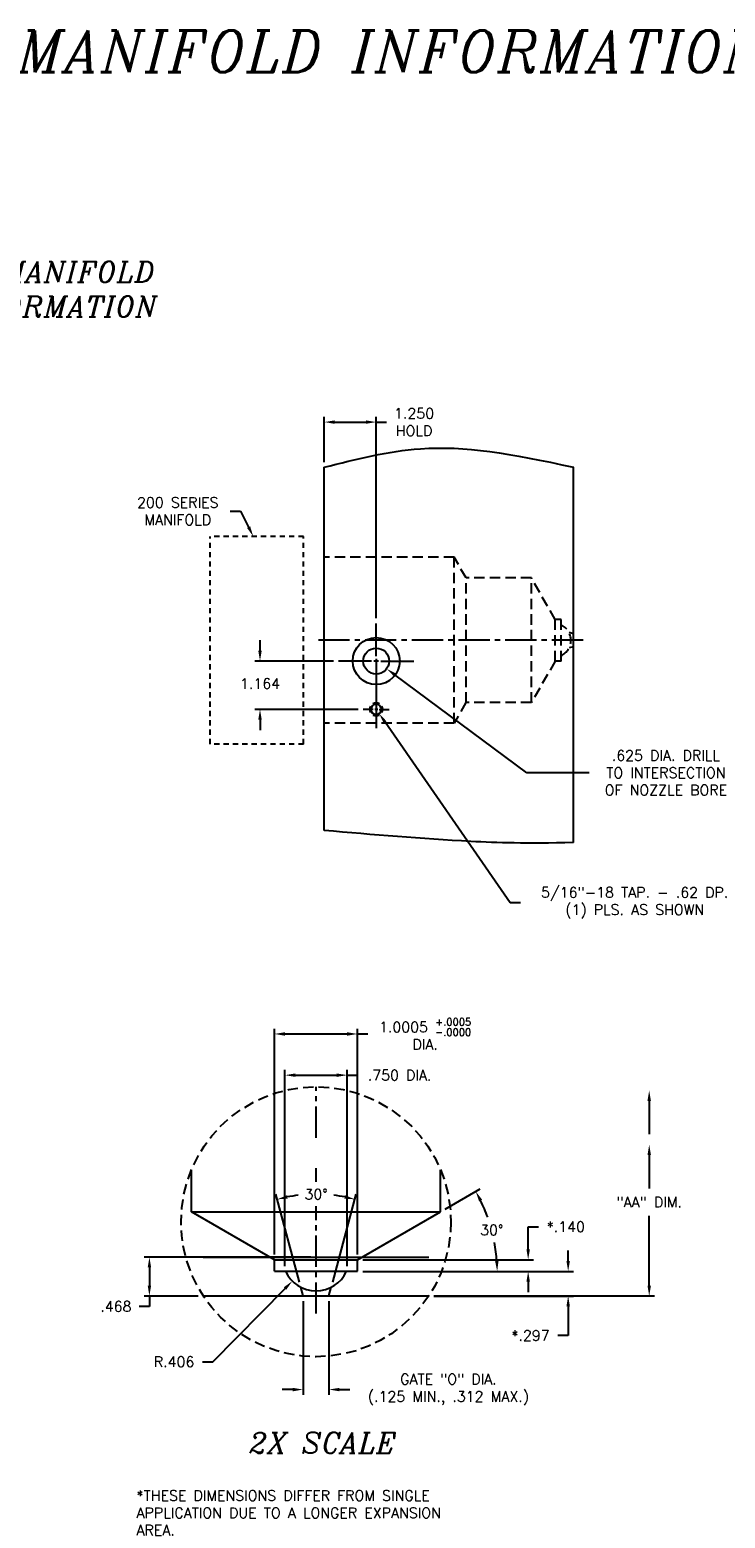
# Model space of a CAD drawing. Extents: x -30 to 81, y 162 to 199.
# Tile 5 of 6: x 26 to 43, y 163 to 199. Entities that reach past the tile are written whole.
import ezdxf
from ezdxf.enums import TextEntityAlignment as Align

# ---------------------------------------------------------------- set-up
doc = ezdxf.new("R2010")
doc.units = 0
doc.header["$MEASUREMENT"] = 0
for name, pattern in [('CENTER2', [1.125, 0.75, -0.125, 0.125, -0.125]), ('HIDDEN', [0.375, 0.25, -0.125]), ('HIDDEN2', [0.1875, 0.125, -0.0625])]:
    doc.linetypes.add(name, pattern=pattern)
doc.layers.get('DEFPOINTS').update_dxf_attribs({"linetype": 'CONTINUOUS'})
for name, color, linetype in [('BORE_HIDDEN', 1, 'HIDDEN'), ('DIM_HIDDEN', 4, 'HIDDEN'), ('DIM_OSCO', 4, 'CONTINUOUS'), ('DIMENSIONS', 4, 'CONTINUOUS'), ('DSCV_BORE_CENTER', 22, 'CENTER2'), ('DSCV_BORE_SOLID', 1, 'CONTINUOUS'), ('MA_SHAPE_HIDDEN', 6, 'HIDDEN2'), ('NP_SHAPE_SOLID', 6, 'CONTINUOUS'), ('SCV400_BORE_SOLID', 1, 'CONTINUOUS'), ('SCV_BORE_CENTER', 22, 'CENTER2')]:
    doc.layers.add(name, color=color, linetype=linetype)
doc.styles.add('ITALIC', font='italic.shx')
doc.styles.add('ROMANS', font='romans.shx')
doc.dimstyles.new('CATALOG', dxfattribs={"dimscale": 2, "dimtxt": 0.125, "dimasz": 0.125, "dimexe": 0.0625, "dimexo": 0.0625, "dimgap": 0.09, "dimtad": 0, "dimtih": 1, "dimtoh": 1, "dimdec": 3, "dimzin": 4, "dimdsep": 46, "dimtxsty": 'ROMANS', "dimcen": 0, "dimclrd": 256, "dimclre": 256, "dimclrt": 256, "dimadec": 0, "dimazin": 0, "dimtfac": 0.7, "dimtdec": 3, "dimtofl": 0, "dimtmove": 0, "dimatfit": 3, "dimfxl": 1, "dimtolj": 1, "dimtzin": 4, "dimlwd": -1, "dimlwe": -1, "dimarcsym": 0})
doc.dimstyles.new('CATALOG_2XSCALE', dxfattribs={"dimscale": 2, "dimtxt": 0.125, "dimasz": 0.125, "dimexe": 0.0625, "dimexo": 0.0625, "dimgap": 0.09, "dimtad": 0, "dimtih": 1, "dimtoh": 1, "dimdec": 3, "dimlfac": 0.5, "dimzin": 4, "dimdsep": 46, "dimtxsty": 'ROMANS', "dimcen": 0, "dimclrd": 256, "dimclre": 256, "dimclrt": 256, "dimadec": 0, "dimazin": 0, "dimtfac": 0.7, "dimtdec": 3, "dimtofl": 0, "dimtmove": 0, "dimatfit": 3, "dimfxl": 1, "dimtolj": 1, "dimtzin": 4, "dimlwd": -1, "dimlwe": -1, "dimarcsym": 0})

# ---------------------------------------------------------------- blocks, each defined once
blk = doc.blocks.new('*D1')
at = {"layer": 'DEFPOINTS', "color": 0}
for p in [(32.529, 168.741), (33.153, 168.741), (33.153, 166.488)]:
    blk.add_point(p, dxfattribs=at)
at = {"layer": 'DIMENSIONS'}
for p, q in [((32.529, 168.616), (32.529, 166.363)), ((33.153, 168.616), (33.153, 166.363)), ((32.279, 166.488), (32.029, 166.488)), ((33.403, 166.488), (33.653, 166.488))]:
    blk.add_line(p, q, dxfattribs=at)
for points in [[(32.279, 166.529), (32.279, 166.446), (32.529, 166.488)], [(33.403, 166.529), (33.403, 166.446), (33.153, 166.488)]]:
    blk.add_solid(points, dxfattribs=at)
at = {"layer": 'DIMENSIONS', "insert": (36.029, 166.488), "char_height": 0.25, "attachment_point": 5, "style": 'ROMANS'}
blk.add_mtext('\\A1;GATE "O" DIA.\\P(.125 MIN., .312 MAX.)', dxfattribs=at)
blk = doc.blocks.new('*D5')
at = {"layer": 'DEFPOINTS', "color": 0}
for p in [(33.841, 169.335), (35.555, 168.741), (38.913, 168.741)]:
    blk.add_point(p, dxfattribs=at)
at = {"layer": 'DIMENSIONS'}
for p, q in [((38.913, 169.585), (38.913, 169.835)), ((33.966, 169.335), (39.038, 169.335)), ((35.68, 168.741), (39.038, 168.741)), ((38.913, 168.491), (38.913, 167.79)), ((38.913, 167.79), (38.663, 167.79))]:
    blk.add_line(p, q, dxfattribs=at)
for points in [[(38.872, 169.585), (38.955, 169.585), (38.913, 169.335)], [(38.872, 168.491), (38.955, 168.491), (38.913, 168.741)]]:
    blk.add_solid(points, dxfattribs=at)
at = {"layer": 'DIMENSIONS', "insert": (38.007, 167.79), "char_height": 0.25, "attachment_point": 5, "style": 'ROMANS'}
blk.add_mtext('\\A1;*.297 ', dxfattribs=at)
blk = doc.blocks.new('*D6')
at = {"layer": 'DEFPOINTS', "color": 0}
for p in [(33.841, 169.615), (37.95, 169.615), (33.841, 169.335)]:
    blk.add_point(p, dxfattribs=at)
at = {"layer": 'DIMENSIONS'}
for p, q in [((37.95, 169.865), (37.95, 170.409)), ((37.95, 170.409), (38.2, 170.409)), ((33.966, 169.615), (38.075, 169.615)), ((33.966, 169.335), (38.075, 169.335)), ((37.95, 169.085), (37.95, 168.835))]:
    blk.add_line(p, q, dxfattribs=at)
for points in [[(37.909, 169.865), (37.992, 169.865), (37.95, 169.615)], [(37.909, 169.085), (37.992, 169.085), (37.95, 169.335)]]:
    blk.add_solid(points, dxfattribs=at)
at = {"layer": 'DIMENSIONS', "insert": (38.856, 170.409), "char_height": 0.25, "attachment_point": 5, "style": 'ROMANS'}
blk.add_mtext('\\A1;*.140 ', dxfattribs=at)
blk = doc.blocks.new('*D7')
at = {"layer": 'DEFPOINTS', "color": 0}
for p in [(33.156, 171.179), (32.472, 168.954), (33.21, 168.954), (32.529, 168.741), (33.153, 168.741)]:
    blk.add_point(p, dxfattribs=at)
at = {"layer": 'DIMENSIONS'}
for p, q in [((32.439, 169.075), (31.873, 171.19)), ((33.242, 169.075), (33.809, 171.19))]:
    blk.add_line(p, q, dxfattribs=at)
for start, end in [(96.831, 101.0371), (78.9629, 83.169)]:
    blk.add_arc((32.841, 167.577), 3.615, start, end, dxfattribs=at)
for points in [[(32.158, 171.085), (32.139, 171.166), (31.905, 171.069)], [(33.542, 171.166), (33.523, 171.085), (33.776, 171.069)]]:
    blk.add_solid(points, dxfattribs=at)
at = {"layer": 'DIMENSIONS', "insert": (32.841, 171.192), "char_height": 0.25, "attachment_point": 5, "style": 'ROMANS'}
blk.add_mtext('\\A1;30° ', dxfattribs=at)
blk = doc.blocks.new('*D11')
at = {"layer": 'DEFPOINTS', "color": 0}
for p in [(33.591, 174.059), (32.091, 169.335), (33.591, 169.335)]:
    blk.add_point(p, dxfattribs=at)
at = {"layer": 'DIMENSIONS'}
for p, q in [((32.091, 169.46), (32.091, 174.184)), ((32.341, 174.059), (33.341, 174.059)), ((33.591, 169.46), (33.591, 174.184)), ((33.591, 174.059), (33.841, 174.059))]:
    blk.add_line(p, q, dxfattribs=at)
for points in [[(32.341, 174.1), (32.341, 174.017), (32.091, 174.059)], [(33.341, 174.1), (33.341, 174.017), (33.591, 174.059)]]:
    blk.add_solid(points, dxfattribs=at)
at = {"layer": 'DIMENSIONS', "insert": (34.854, 174.059), "char_height": 0.25, "attachment_point": 5, "style": 'ROMANS'}
blk.add_mtext('\\A1;.750 DIA.', dxfattribs=at)
blk = doc.blocks.new('*D12')
at = {"layer": 'DEFPOINTS', "color": 0}
for p in [(33.841, 175.051), (31.84, 169.615), (33.841, 169.615)]:
    blk.add_point(p, dxfattribs=at)
at = {"layer": 'DIMENSIONS'}
for p, q in [((31.84, 169.74), (31.84, 175.176)), ((32.09, 175.051), (33.591, 175.051)), ((33.841, 169.74), (33.841, 175.176)), ((33.841, 175.051), (34.091, 175.051))]:
    blk.add_line(p, q, dxfattribs=at)
for points in [[(32.09, 175.092), (32.09, 175.009), (31.84, 175.051)], [(33.591, 175.092), (33.591, 175.009), (33.841, 175.051)]]:
    blk.add_solid(points, dxfattribs=at)
at = {"layer": 'DIMENSIONS', "insert": (35.469, 175.051), "char_height": 0.25, "attachment_point": 5, "style": 'ROMANS'}
blk.add_mtext('\\A1;\\A1;1.0005 {\\H0.7x;\\S+.0005^ -.0000;\\P}DIA.', dxfattribs=at)
blk = doc.blocks.new('*D48')
at = {"layer": 'DEFPOINTS', "color": 0}
for p in [(33.386, 184.03), (31.492, 182.866), (33.979, 182.866)]:
    blk.add_point(p, dxfattribs=at)
at = {"layer": 'DIMENSIONS'}
for p, q in [((31.492, 184.28), (31.492, 184.53)), ((33.261, 184.03), (31.367, 184.03)), ((33.854, 182.866), (31.367, 182.866)), ((31.492, 182.616), (31.492, 182.366))]:
    blk.add_line(p, q, dxfattribs=at)
for points in [[(31.45, 184.28), (31.533, 184.28), (31.492, 184.03)], [(31.45, 182.616), (31.533, 182.616), (31.492, 182.866)]]:
    blk.add_solid(points, dxfattribs=at)
at = {"layer": 'DIMENSIONS', "insert": (31.492, 183.488), "char_height": 0.25, "attachment_point": 5, "style": 'ROMANS'}
blk.add_mtext('\\A1;1.164 ', dxfattribs=at)
blk = doc.blocks.new('*D19')
at = {"layer": 'DEFPOINTS', "color": 0}
for p in [(31.298, 187.093), (31.33, 187.03)]:
    blk.add_point(p, dxfattribs=at)
at = {"layer": 'DIMENSIONS'}
for p, q in [((30.774, 187.639), (31.024, 187.639)), ((31.024, 187.639), (31.218, 187.254))]:
    blk.add_line(p, q, dxfattribs=at)
blk.add_solid([(31.255, 187.273), (31.181, 187.235), (31.33, 187.03)], dxfattribs=at)
at = {"layer": 'DIMENSIONS', "insert": (29.511, 187.639), "char_height": 0.25, "attachment_point": 5, "style": 'ROMANS'}
blk.add_mtext('\\A1;200 SERIES\\PMANIFOLD', dxfattribs=at)
blk = doc.blocks.new('*D21')
at = {"layer": 'DEFPOINTS', "color": 0}
for p in [(34.291, 184.03), (34.542, 183.844)]:
    blk.add_point(p, dxfattribs=at)
at = {"layer": 'DIMENSIONS'}
for p, q in [((37.92, 181.339), (34.743, 183.695)), ((39.42, 181.339), (37.92, 181.339))]:
    blk.add_line(p, q, dxfattribs=at)
blk.add_solid([(34.767, 183.729), (34.718, 183.662), (34.542, 183.844)], dxfattribs=at)
at = {"layer": 'DIMENSIONS', "insert": (41.267, 181.339), "char_height": 0.25, "attachment_point": 5, "style": 'ROMANS'}
blk.add_mtext('\\A1;.625 DIA. DRILL\\PTO INTERSECTION\\POF NOZZLE BORE', dxfattribs=at)
blk = doc.blocks.new('*D22')
at = {"layer": 'DEFPOINTS', "color": 0}
for p in [(34.291, 182.866), (34.362, 182.764)]:
    blk.add_point(p, dxfattribs=at)
at = {"layer": 'DIMENSIONS'}
for p, q in [((37.514, 178.21), (34.504, 182.558)), ((37.764, 178.21), (37.514, 178.21))]:
    blk.add_line(p, q, dxfattribs=at)
blk.add_solid([(34.538, 182.582), (34.47, 182.534), (34.362, 182.764)], dxfattribs=at)
at = {"layer": 'DIMENSIONS', "insert": (40.515, 178.21), "char_height": 0.25, "attachment_point": 5, "style": 'ROMANS'}
blk.add_mtext('\\A1;5/16"-18 TAP. - .62 DP.\\P(1) PLS. AS SHOWN', dxfattribs=at)
blk = doc.blocks.new('*D32')
at = {"layer": 'DEFPOINTS', "color": 0}
for p in [(34.291, 189.785), (33.041, 188.697), (34.291, 184.935)]:
    blk.add_point(p, dxfattribs=at)
at = {"layer": 'DIMENSIONS'}
for p, q in [((33.041, 188.822), (33.041, 189.91)), ((33.291, 189.785), (34.041, 189.785)), ((34.291, 185.06), (34.291, 189.91)), ((34.291, 189.785), (34.541, 189.785))]:
    blk.add_line(p, q, dxfattribs=at)
for points in [[(33.291, 189.826), (33.291, 189.743), (33.041, 189.785)], [(34.041, 189.826), (34.041, 189.743), (34.291, 189.785)]]:
    blk.add_solid(points, dxfattribs=at)
at = {"layer": 'DIMENSIONS', "insert": (35.203, 189.785), "char_height": 0.25, "attachment_point": 5, "style": 'ROMANS'}
blk.add_mtext('\\A1;1.250 \\PHOLD', dxfattribs=at)
blk = doc.blocks.new('*D54')
at = {"layer": 'DEFPOINTS', "color": 0}
for p in [(35.841, 170.77), (37.145, 170.004), (33.841, 169.615), (31.84, 169.335), (33.841, 169.335)]:
    blk.add_point(p, dxfattribs=at)
at = {"layer": 'DIMENSIONS'}
for p, q in [((35.949, 170.832), (36.796, 171.322)), ((33.966, 169.335), (37.329, 169.335))]:
    blk.add_line(p, q, dxfattribs=at)
for start, end in [(19.7606, 26.2764), (3.7236, 10.3433)]:
    blk.add_arc((33.356, 169.335), 3.847, start, end, dxfattribs=at)
for points in [[(36.769, 171.019), (36.843, 171.058), (36.688, 171.259)], [(37.237, 169.587), (37.154, 169.584), (37.204, 169.335)]]:
    blk.add_solid(points, dxfattribs=at)
at = {"layer": 'DIMENSIONS', "insert": (37.073, 170.331), "char_height": 0.25, "attachment_point": 5, "style": 'ROMANS'}
blk.add_mtext('\\A1;30° ', dxfattribs=at)
blk = doc.blocks.new('*D57')
at = {"layer": 'DEFPOINTS', "color": 0}
for p in [(32.841, 169.678), (28.828, 168.741), (30.126, 168.741)]:
    blk.add_point(p, dxfattribs=at)
at = {"layer": 'DIMENSIONS'}
for p, q in [((32.716, 169.678), (28.703, 169.678)), ((28.828, 169.428), (28.828, 168.991)), ((28.828, 168.491), (28.578, 168.491)), ((30.001, 168.741), (28.703, 168.741)), ((28.828, 168.741), (28.828, 168.491))]:
    blk.add_line(p, q, dxfattribs=at)
for points in [[(28.787, 169.428), (28.87, 169.428), (28.828, 169.678)], [(28.787, 168.991), (28.87, 168.991), (28.828, 168.741)]]:
    blk.add_solid(points, dxfattribs=at)
at = {"layer": 'DIMENSIONS', "insert": (28.023, 168.491), "char_height": 0.25, "attachment_point": 5, "style": 'ROMANS'}
blk.add_mtext('\\A1;.468 ', dxfattribs=at)
blk = doc.blocks.new('*D58')
at = {"layer": 'DEFPOINTS', "color": 0}
for p in [(32.841, 169.678), (32.27, 169.1)]:
    blk.add_point(p, dxfattribs=at)
at = {"layer": 'DIMENSIONS'}
for p, q in [((30.353, 167.157), (32.094, 168.922)), ((30.103, 167.157), (30.353, 167.157))]:
    blk.add_line(p, q, dxfattribs=at)
blk.add_solid([(32.065, 168.951), (32.124, 168.892), (32.27, 169.1)], dxfattribs=at)
at = {"layer": 'DIMENSIONS', "insert": (29.423, 167.157), "char_height": 0.25, "attachment_point": 5, "style": 'ROMANS'}
blk.add_mtext('\\A1;R.406 ', dxfattribs=at)

msp = doc.modelspace()

# ---------------------------------------------------------------- linework, layer by layer
at = {"layer": 'BORE_HIDDEN'}
for p, q in [((36.16575, 186.53333), (33.04075, 186.53333)), ((36.16575, 182.53333), (36.16575, 186.53333)), ((36.45608, 186.03046), (36.16575, 186.53333)), ((38.02654, 186.03046), (36.45608, 186.03046)), ((36.45608, 183.03046), (36.45608, 186.03046)), ((38.02654, 183.03046), (38.02654, 186.03046)), ((38.60375, 185.03071), (38.02654, 186.03046)), ((38.74375, 185.03071), (38.60375, 185.03071)), ((38.60375, 184.03021), (38.60375, 185.03071)), ((38.74375, 184.03021), (38.74375, 185.03071)), ((39.04075, 184.68646), (38.9345, 184.71493)), ((39.04075, 184.37446), (38.9345, 184.34599)), ((38.60375, 184.03021), (38.02654, 183.03046)), ((38.74375, 184.03021), (38.60375, 184.03021)), ((36.45276, 183.03046), (36.16575, 182.53333)), ((38.02654, 183.03046), (36.45608, 183.03046)), ((36.16575, 182.53333), (33.04075, 182.53333))]:
    msp.add_line(p, q, dxfattribs=at)
msp.add_arc((38.57255, 184.53046), 0.40625, 294.923979, 65.076021, dxfattribs=at)
at = {"layer": 'DEFPOINTS'}
msp.add_point((35.55507, 168.74149), dxfattribs=at)
at = {"layer": 'DIM_HIDDEN'}
msp.add_circle((32.84062, 170.52874), 3.25, dxfattribs=at)
at = {"layer": 'DIMENSIONS'}
for p, q in [((40.86557, 173.43885), (40.86557, 172.63484)), ((40.86557, 172.13484), (40.86557, 171.33082)), ((40.86557, 168.99149), (40.86557, 170.67321)), ((35.68007, 168.74149), (40.99057, 168.74149))]:
    msp.add_line(p, q, dxfattribs=at)
msp.add_point((40.86557, 168.74149), dxfattribs=at)
for points in [[(40.8239, 173.43885), (40.90724, 173.43885), (40.86557, 173.68885)], [(40.8239, 172.13484), (40.90724, 172.13484), (40.86557, 172.38484)], [(40.8239, 168.99149), (40.90724, 168.99149), (40.86557, 168.74149)]]:
    msp.add_solid(points, dxfattribs=at)
at = {"layer": 'DSCV_BORE_CENTER'}
msp.add_line((39.27409, 184.53046), (32.79075, 184.53046), dxfattribs=at)
at = {"layer": 'DSCV_BORE_SOLID'}
for p, q in [((34.29075, 184.14446), (34.29075, 184.93496)), ((34.17675, 184.03046), (33.38625, 184.03046)), ((34.34775, 184.03046), (34.23375, 184.03046)), ((34.29075, 184.03046), (34.29074, 182.41697)), ((34.29075, 184.08746), (34.29075, 183.97346)), ((34.29075, 183.91646), (34.29075, 183.12596)), ((34.40475, 184.03046), (35.19525, 184.03046)), ((34.21961, 182.86646), (33.97875, 182.86646)), ((34.32631, 182.86646), (34.25518, 182.86646)), ((34.29075, 182.90203), (34.29075, 182.83089)), ((34.29075, 182.79533), (34.29075, 182.55446)), ((34.36188, 182.86646), (34.60275, 182.86646))]:
    msp.add_line(p, q, dxfattribs=at)
for centre, radius in [((34.29075, 184.03046), 0.565), ((34.29075, 184.03046), 0.3125), ((34.29075, 182.86646), 0.1248)]:
    msp.add_circle(centre, radius, dxfattribs=at)
for start, end in [(149.999997, 209.999999), (60.000002, 120.000003), (329.999934, 29.999922), (240.000007, 299.999995)]:
    msp.add_arc((34.29075, 182.86646), 0.156, start, end, dxfattribs=at)
at = {"layer": 'MA_SHAPE_HIDDEN'}
for p, q in [((32.54075, 187.03046), (30.29075, 187.03046)), ((30.29075, 182.03046), (30.29075, 187.03046)), ((32.54075, 182.03046), (32.54075, 187.03046)), ((32.54075, 182.03046), (30.29075, 182.03046))]:
    msp.add_line(p, q, dxfattribs=at)
at = {"layer": 'NP_SHAPE_SOLID'}
for p, q in [((33.04075, 179.95124), (33.04075, 188.69749)), ((39.04075, 179.66032), (39.04075, 188.69578)), ((30.12617, 169.67789), (35.55507, 169.67789)), ((30.12617, 168.74149), (35.55507, 168.74149))]:
    msp.add_line(p, q, dxfattribs=at)
for points, knots in [([(33.04075, 188.69749), (33.80681, 188.89278), (35.61886, 189.35474), (37.51418, 189.03533), (39.04075, 188.69578)], [0, 0, 0, 0, 2.3557209, 5.57224888, 5.57224888, 5.57224888, 5.57224888]), ([(39.04075, 179.66032), (37.88502, 179.63164), (36.0369, 179.691), (34.21261, 179.84945), (33.04075, 179.95124)], [2.79467798, 2.79467798, 2.79467798, 2.79467798, 4.76297284, 8.29829261, 8.29829261, 8.29829261, 8.29829261])]:
    msp.add_open_spline(points, degree=3, knots=knots, dxfattribs=at)
at = {"layer": 'SCV400_BORE_SOLID'}
for p, q in [((29.84062, 170.7699), (29.84062, 171.77874)), ((35.84062, 170.7699), (35.84062, 171.77874)), ((31.84012, 169.61549), (29.84062, 170.7699)), ((29.84062, 170.7699), (35.84062, 170.7699)), ((33.84112, 169.61549), (35.84062, 170.7699)), ((31.84012, 169.61549), (33.84112, 169.61549)), ((31.84012, 169.33549), (31.84012, 169.61549)), ((33.84112, 169.33549), (33.84112, 169.61549)), ((31.84012, 169.33549), (33.84112, 169.33549)), ((32.52862, 168.74149), (32.47168, 168.95398)), ((33.15262, 168.74149), (33.20956, 168.95398))]:
    msp.add_line(p, q, dxfattribs=at)
msp.add_arc((32.84062, 169.67789), 0.8125, 204.923979, 335.076021, dxfattribs=at)
at = {"layer": 'SCV_BORE_CENTER'}
for p, q in [((32.84062, 172.55369), (32.84062, 173.77874)), ((32.84062, 171.49254), (32.84062, 171.81772)), ((32.84062, 168.31891), (32.84062, 170.90485))]:
    msp.add_line(p, q, dxfattribs=at)

# ---------------------------------------------------------------- texts
at = {"layer": 'DIM_OSCO', "insert": (28.51812, 164.06088), "char_height": 0.25, "width": 8.6744, "attachment_point": 1, "style": 'ROMANS'}
msp.add_mtext('*THESE DIMENSIONS DIFFER FROM SINGLE APPLICATION DUE TO A LONGER EXPANSION AREA.', dxfattribs=at)
at = {"layer": 'DIMENSIONS', "style": 'ITALIC'}
msp.add_text('2X SCALE', height=0.5, dxfattribs=at).set_placement((33.00559, 165.20393), align=Align.MIDDLE_CENTER)
for s, insert, char_height, width, attachment_point in [('400 SERIES SCB-M BODYLESS MANIFOLD INFORMATION', (22.76954, 199.21391), 1, 49.2273142, 2), ('400 SERIES SCB-MANIFOLD\\PINSTALLATION INFORMATION', (18.46263, 193.65182), 0.5, 35.1429, 1)]:
    msp.add_mtext(s, dxfattribs=dict(at, insert=insert, char_height=char_height, width=width, attachment_point=attachment_point))
at = {"layer": 'DIMENSIONS', "insert": (40.86557, 171.00202), "char_height": 0.25, "attachment_point": 5, "style": 'ROMANS'}
msp.add_mtext('\\A1;"AA" DIM.', dxfattribs=at)

# ---------------------------------------------------------------- dimensions: what is measured, and where the dimension line sits
at = {"layer": 'DIMENSIONS'}
for base, p1, p2, text, dimstyle, override, picture, middle in [((34.29075, 189.78477), (33.04075, 188.69749), (34.29075, 184.93496), '<>\\PHOLD', 'CATALOG', {"dimpost": ' '}, '*D32', (35.20289, 189.78477)), ((33.15262, 166.48761), (32.52862, 168.74149), (33.15262, 168.74149), 'GATE "O" DIA.\\P(.125 MIN., .312 MAX.)', 'CATALOG_2XSCALE', {"dimdec": 4, "dimpost": ' ', "dimtol": 1, "dimtp": 0.0005, "dimtdec": 4}, '*D1', (36.02905, 166.48761))]:
    dim = msp.add_linear_dim(base=base, p1=p1, p2=p2, text=text, dimstyle=dimstyle, override=override, dxfattribs=at)
    dim.commit()
    dim.dimension.update_dxf_attribs({"geometry": picture, "text_midpoint": middle, "dimtype": 160})
for center, mpoint, text, override, picture, middle in [((31.2985, 187.09325), (31.33006, 187.03046), '200 SERIES\\PMANIFOLD', {"dimpost": ' ', "dimlwd": 65535}, '*D19', (29.51064, 187.63941)), ((34.29075, 184.03046), (34.54174, 183.84429), '.625 DIA. DRILL\\PTO INTERSECTION\\POF NOZZLE BORE', {"dimpost": ' '}, '*D21', (41.26698, 181.33857)), ((34.29075, 182.86646), (34.36188, 182.76368), '5/16"-18 TAP. - .62 DP.\\P(1) PLS. AS SHOWN', {"dimpost": ' '}, '*D22', (40.51504, 178.20963))]:
    dim = msp.add_radius_dim(center=center, mpoint=mpoint, text=text, dimstyle='CATALOG', override=override, dxfattribs=at)
    dim.commit()
    dim.dimension.update_dxf_attribs({"geometry": picture, "text_midpoint": middle, "dimtype": 164})
dim = msp.add_linear_dim(base=(31.49181, 182.86646), p1=(33.38625, 184.03046), p2=(33.97875, 182.86646), angle=90, dimstyle='CATALOG', override={"dimpost": ' '}, dxfattribs=at)
dim.commit()
dim.dimension.update_dxf_attribs({"geometry": '*D48', "text_midpoint": (31.49181, 183.4876), "dimtype": 160})
for base, p1, p2, text, override, picture, middle in [((33.84112, 175.05073), (31.84012, 169.61549), (33.84112, 169.61549), '\\A1;<>{\\H0.7x;\\S+.0005^ -.0000;\\P}DIA.', {"dimdec": 4, "dimpost": ' '}, '*D12', (35.46933, 175.05073)), ((33.59062, 174.05877), (32.09062, 169.33549), (33.59062, 169.33549), '<>DIA.', {"dimpost": ' '}, '*D11', (34.85395, 174.05877))]:
    dim = msp.add_linear_dim(base=base, p1=p1, p2=p2, text=text, dimstyle='CATALOG_2XSCALE', override=override, dxfattribs=at)
    dim.commit()
    dim.dimension.update_dxf_attribs({"geometry": picture, "text_midpoint": middle})
for base, line1, line2, dimstyle, override, picture, middle in [((33.15571, 171.17859), ((32.52862, 168.74149), (32.47168, 168.95398)), ((33.15262, 168.74149), (33.20956, 168.95398)), 'CATALOG_2XSCALE', {"dimdec": 0, "dimpost": ' ', "dimazin": 1}, '*D7', (32.84062, 171.19234)), ((37.14517, 170.0036), ((31.84012, 169.33549), (33.84112, 169.33549)), ((33.84112, 169.61549), (35.84062, 170.7699)), 'CATALOG', {"dimpost": ' '}, '*D54', (37.07252, 170.33129))]:
    dim = msp.add_angular_dim_2l(base=base, line1=line1, line2=line2, dimstyle=dimstyle, override=override, dxfattribs=at)
    dim.commit()
    dim.dimension.update_dxf_attribs({"geometry": picture, "text_midpoint": middle})
for base, p2, picture, middle in [((37.95027, 169.61549), (33.84112, 169.61549), '*D6', (38.85646, 170.40922)), ((38.91334, 168.74149), (35.55507, 168.74149), '*D5', (38.00715, 167.78977))]:
    dim = msp.add_linear_dim(base=base, p1=(33.84112, 169.33549), p2=p2, angle=90, text='*<>', dimstyle='CATALOG_2XSCALE', override={"dimpost": ' '}, dxfattribs=at)
    dim.commit()
    dim.dimension.update_dxf_attribs({"geometry": picture, "text_midpoint": middle, "dimtype": 160})
dim = msp.add_linear_dim(base=(28.82847, 168.74149), p1=(32.84062, 169.67789), p2=(30.12617, 168.74149), angle=90, dimstyle='CATALOG_2XSCALE', override={"dimpost": ' '}, dxfattribs=at)
dim.commit()
dim.dimension.update_dxf_attribs({"geometry": '*D57', "text_midpoint": (28.02347, 168.49149)})
dim = msp.add_radius_dim(center=(32.84062, 169.67789), mpoint=(32.26988, 169.0996), dimstyle='CATALOG_2XSCALE', override={"dimpost": ' '}, dxfattribs=at)
dim.commit()
dim.dimension.update_dxf_attribs({"geometry": '*D58', "text_midpoint": (29.42259, 167.15692), "dimtype": 164})

doc.saveas('drawing.dxf')
